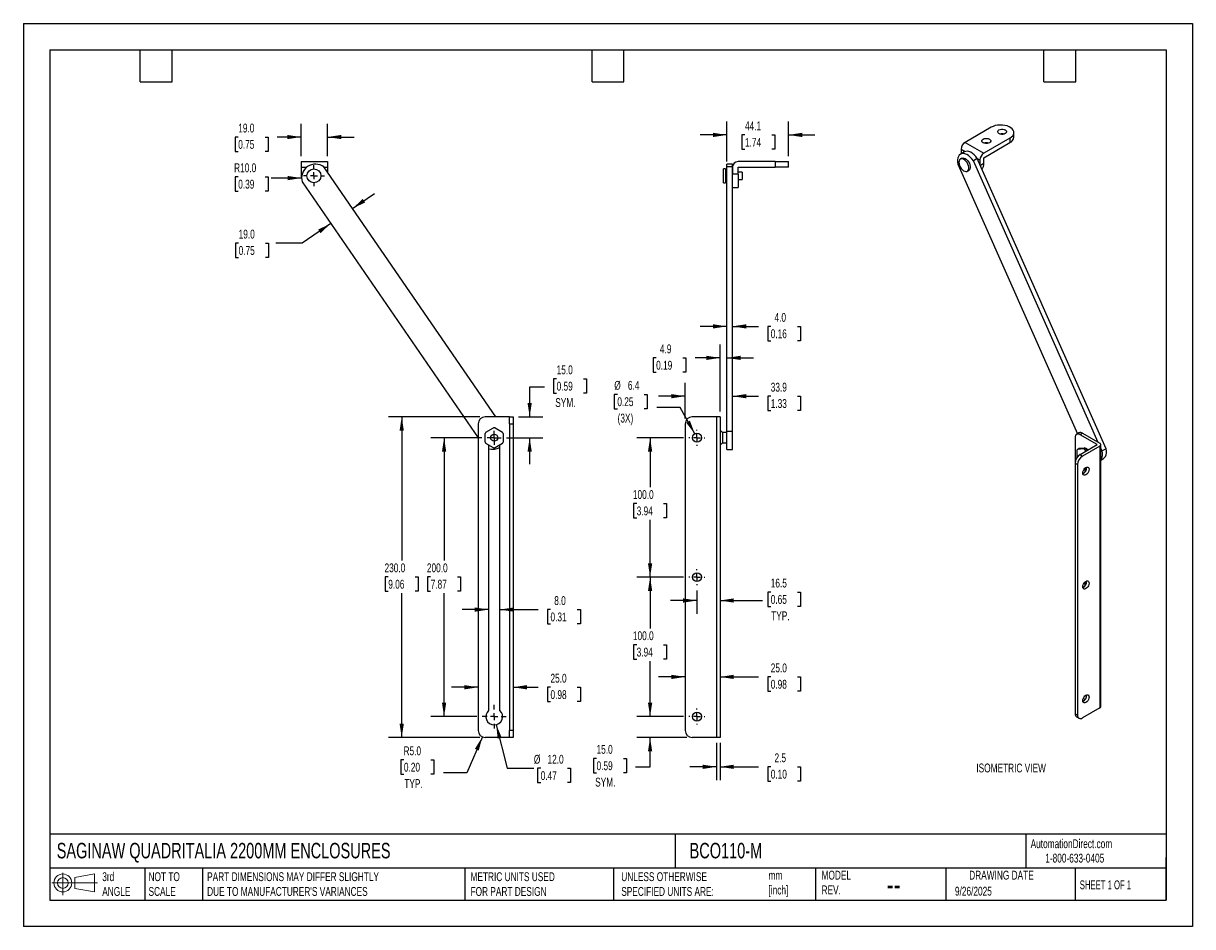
# Model space of a CAD drawing. Header units: millimetres. Extents: x 0 to 838, y 0 to 648.
import ezdxf

# ---------------------------------------------------------------- set-up
doc = ezdxf.new("R2010")
doc.units = ezdxf.units.MM
doc.header["$LTSCALE"] = 3
doc.linetypes.add('CENTERX2', pattern=[20.32, 12.7, -2.54, 2.54, -2.54])
doc.layers.add('CENTER', color=40, linetype='CENTERX2')
doc.layers.add('DIMENSIONS', color=140, linetype='Continuous', lineweight=25)
doc.layers.add('TEXT', color=140, linetype='Continuous', lineweight=25)
doc.styles.add('SLDTEXTSTYLE0', font='TXT', dxfattribs={"width": 0.7})
doc.styles.add('SLDTEXTSTYLE1', font='TXT', dxfattribs={"width": 0.65})
doc.dimstyles.new('SLDDIMSTYLE0', dxfattribs={"dimtxt": 6.474023, "dimasz": 9.906, "dimexe": 0, "dimexo": 0.0625, "dimgap": 1.618506, "dimtad": 0, "dimtih": 1, "dimtoh": 1, "dimdec": 1, "dimrnd": 1e-09, "dimzin": 4, "dimdsep": 46, "dimtxsty": 'SLDTEXTSTYLE0', "dimsah": 1, "dimcen": 0.09, "dimadec": 0, "dimazin": 1, "dimtfac": 1, "dimtdec": 1, "dimtmove": 0, "dimatfit": 0, "dimfxl": 0, "dimfrac": 2, "dimtolj": 1, "dimtzin": 12, "dimarcsym": 0})
doc.dimstyles.new('SLDDIMSTYLE1', dxfattribs={"dimtxt": 6.474023, "dimasz": 9.906, "dimexe": 0, "dimexo": 0.0625, "dimgap": 1.618506, "dimtad": 0, "dimtih": 1, "dimtoh": 1, "dimdec": 1, "dimrnd": 1e-09, "dimzin": 4, "dimdsep": 46, "dimtxsty": 'SLDTEXTSTYLE0', "dimsah": 1, "dimcen": 0, "dimadec": 0, "dimazin": 1, "dimtfac": 1, "dimtdec": 1, "dimtofl": 0, "dimtmove": 0, "dimatfit": 3, "dimfxl": 0, "dimfrac": 2, "dimtolj": 1, "dimtzin": 12, "dimarcsym": 0})
doc.dimstyles.new('SLDDIMSTYLE2', dxfattribs={"dimtxt": 6.474023, "dimasz": 9.906, "dimexe": 0, "dimexo": 0.0625, "dimgap": 1.618506, "dimtad": 0, "dimtih": 1, "dimtoh": 1, "dimdec": 1, "dimrnd": 1e-09, "dimzin": 4, "dimdsep": 46, "dimtxsty": 'SLDTEXTSTYLE0', "dimsah": 1, "dimcen": 0.09, "dimadec": 0, "dimazin": 1, "dimtfac": 1, "dimtdec": 1, "dimtofl": 0, "dimtmove": 0, "dimatfit": 3, "dimfxl": 0, "dimfrac": 2, "dimtolj": 1, "dimtzin": 12, "dimarcsym": 0})
doc.dimstyles.new('SLDDIMSTYLE3', dxfattribs={"dimtxt": 6.474023, "dimasz": 9.906, "dimexe": 0, "dimexo": 0.0625, "dimgap": 1.618506, "dimtad": 0, "dimtih": 1, "dimtoh": 1, "dimdec": 1, "dimrnd": 1e-09, "dimzin": 4, "dimdsep": 46, "dimtxsty": 'SLDTEXTSTYLE0', "dimsah": 1, "dimcen": 0, "dimadec": 0, "dimazin": 1, "dimtfac": 1, "dimtdec": 1, "dimtofl": 0, "dimtmove": 0, "dimatfit": 3, "dimfxl": 0, "dimfrac": 2, "dimtolj": 1, "dimtzin": 12, "dimarcsym": 0})
doc.dimstyles.new('SLDDIMSTYLE4', dxfattribs={"dimtxt": 6.474023, "dimasz": 9.906, "dimexe": 0, "dimexo": 0.0625, "dimgap": 1.618506, "dimtad": 0, "dimtih": 1, "dimtoh": 1, "dimdec": 1, "dimrnd": 1e-09, "dimzin": 4, "dimdsep": 46, "dimtxsty": 'SLDTEXTSTYLE0', "dimsah": 1, "dimcen": 0, "dimadec": 0, "dimazin": 1, "dimtfac": 1, "dimtdec": 1, "dimtofl": 0, "dimtmove": 0, "dimatfit": 3, "dimfxl": 0, "dimfrac": 2, "dimtolj": 1, "dimtzin": 12, "dimarcsym": 0})
doc.dimstyles.new('SLDDIMSTYLE5', dxfattribs={"dimtxt": 6.474023, "dimasz": 9.906, "dimexe": 0, "dimexo": 0.0625, "dimgap": 1.618506, "dimtad": 0, "dimtih": 1, "dimtoh": 1, "dimdec": 1, "dimrnd": 1e-09, "dimzin": 12, "dimdsep": 46, "dimtxsty": 'SLDTEXTSTYLE0', "dimsah": 1, "dimcen": 0, "dimadec": 0, "dimazin": 3, "dimtfac": 1, "dimtdec": 1, "dimtofl": 0, "dimtmove": 0, "dimatfit": 3, "dimfxl": 0, "dimfrac": 2, "dimtolj": 1, "dimtzin": 12, "dimarcsym": 0})
doc.dimstyles.new('SLDDIMSTYLE6', dxfattribs={"dimtxt": 6.474023, "dimasz": 9.906, "dimexe": 0, "dimexo": 0.0625, "dimgap": 1.618506, "dimtad": 0, "dimtih": 1, "dimtoh": 1, "dimdec": 1, "dimrnd": 1e-09, "dimzin": 12, "dimdsep": 46, "dimtxsty": 'SLDTEXTSTYLE0', "dimsah": 1, "dimcen": 0.09, "dimadec": 0, "dimazin": 3, "dimtfac": 1, "dimtdec": 1, "dimtmove": 0, "dimatfit": 0, "dimfxl": 0, "dimfrac": 2, "dimtolj": 1, "dimtzin": 12, "dimarcsym": 0})

# ---------------------------------------------------------------- blocks, each defined once
blk = doc.blocks.new('Block11')
at = {"color": 7, "linetype": 'Continuous', "lineweight": 18}
for p, q in [((0, 8.65), (32.62, 8.65)), ((7.77, 15.93), (7.77, 0)), ((16.44, 12.5), (30.53, 15.1)), ((16.44, 4.79), (16.44, 12.5)), ((30.53, 15.1), (30.53, 2.19)), ((16.44, 4.79), (30.53, 2.19))]:
    blk.add_line(p, q, dxfattribs=at)
for radius in [6.45, 3.86]:
    blk.add_circle((7.77, 8.65), radius, dxfattribs=at)
blk = doc.blocks.new('Block12')
at = {"color": 7, "linetype": 'Continuous'}
blk.add_blockref('Block11', (0, 0), dxfattribs=at)
blk = doc.blocks.new('_D')
at = {"layer": 'DIMENSIONS'}
for p, q in [((199.03, 552.4), (199.03, 575.72)), ((218.03, 552.4), (218.03, 575.72)), ((154.02, 566.2), (151.84, 566.2)), ((151.84, 566.2), (151.84, 555.91)), ((173.26, 566.2), (175.43, 566.2)), ((175.43, 566.2), (175.43, 555.91)), ((199.03, 566.2), (182.03, 566.2)), ((218.03, 566.2), (237.08, 566.2)), ((151.84, 555.91), (154.02, 555.91)), ((175.43, 555.91), (173.26, 555.91))]:
    blk.add_line(p, q, dxfattribs=at)
for points in [[(199.03, 566.2), (189.13, 567.72), (189.13, 564.68)], [(218.03, 566.2), (227.94, 564.68), (227.94, 567.72)]]:
    blk.add_solid(points, dxfattribs=at)
at = {"layer": 'DIMENSIONS', "char_height": 6.35, "attachment_point": 1, "style": 'SLDTEXTSTYLE0'}
for s, insert in [('19.0', (154.02, 575.83)), ('0.75', (154.02, 564.1))]:
    blk.add_mtext(s, dxfattribs=dict(at, insert=insert))
blk = doc.blocks.new('_D_1')
at = {"layer": 'DIMENSIONS'}
for p, q in [((154.02, 537.69), (151.84, 537.69)), ((151.84, 537.69), (151.84, 527.4)), ((173.26, 537.69), (175.43, 537.69)), ((175.43, 537.69), (175.43, 527.4)), ((196.65, 536.78), (177.6, 536.78)), ((199.43, 536.78), (196.65, 536.78)), ((151.84, 527.4), (154.02, 527.4)), ((175.43, 527.4), (173.26, 527.4))]:
    blk.add_line(p, q, dxfattribs=at)
blk.add_solid([(199.43, 536.78), (189.53, 538.3), (189.53, 535.26)], dxfattribs=at)
at = {"layer": 'DIMENSIONS', "char_height": 6.35, "attachment_point": 1, "style": 'SLDTEXTSTYLE0'}
for s, insert in [('R10.0', (151.07, 547.33)), ('0.39', (154.02, 535.59))]:
    blk.add_mtext(s, dxfattribs=dict(at, insert=insert))
blk = doc.blocks.new('_D_2')
at = {"layer": 'DIMENSIONS'}
for p, q in [((235.98, 514.95), (251.68, 525.75)), ((220.33, 504.18), (199.94, 490.15)), ((154.32, 490.15), (152.15, 490.15)), ((152.15, 490.15), (152.15, 479.87)), ((173.56, 490.15), (175.74, 490.15)), ((175.74, 490.15), (175.74, 479.87)), ((199.94, 490.15), (180.89, 490.15)), ((152.15, 479.87), (154.32, 479.87)), ((175.74, 479.87), (173.56, 479.87))]:
    blk.add_line(p, q, dxfattribs=at)
for points in [[(235.98, 514.95), (245.01, 519.31), (243.28, 521.82)], [(220.33, 504.18), (211.3, 499.83), (213.03, 497.31)]]:
    blk.add_solid(points, dxfattribs=at)
at = {"layer": 'DIMENSIONS', "char_height": 6.35, "attachment_point": 1, "style": 'SLDTEXTSTYLE0'}
for s, insert in [('19.0', (154.32, 499.79)), ('0.75', (154.32, 488.05))]:
    blk.add_mtext(s, dxfattribs=dict(at, insert=insert))
blk = doc.blocks.new('_D_3')
at = {"layer": 'DIMENSIONS'}
for p, q in [((328.68, 350.59), (292.08, 350.59)), ((301.6, 350.59), (301.6, 262.56)), ((291.98, 250.83), (289.81, 250.83)), ((289.81, 250.83), (289.81, 240.54)), ((311.22, 250.83), (313.4, 250.83)), ((313.4, 250.83), (313.4, 240.54)), ((289.81, 240.54), (291.98, 240.54)), ((301.6, 150.59), (301.6, 239.09)), ((313.4, 240.54), (311.22, 240.54)), ((325.18, 150.59), (292.08, 150.59))]:
    blk.add_line(p, q, dxfattribs=at)
for points in [[(301.6, 350.59), (300.08, 340.68), (303.13, 340.68)], [(301.6, 150.59), (303.13, 160.5), (300.08, 160.5)]]:
    blk.add_solid(points, dxfattribs=at)
at = {"layer": 'DIMENSIONS', "char_height": 6.35, "attachment_point": 1, "style": 'SLDTEXTSTYLE0'}
for s, insert in [('200.0', (289.29, 260.46)), ('7.87', (291.98, 248.72))]:
    blk.add_mtext(s, dxfattribs=dict(at, insert=insert))
blk = doc.blocks.new('_D_4')
at = {"layer": 'DIMENSIONS'}
for p, q in [((327.22, 365.59), (261.7, 365.59)), ((271.22, 365.59), (271.22, 262.56)), ((261.6, 250.83), (259.43, 250.83)), ((259.43, 250.83), (259.43, 240.54)), ((280.84, 250.83), (283.01, 250.83)), ((283.01, 250.83), (283.01, 240.54)), ((259.43, 240.54), (261.6, 240.54)), ((271.22, 135.59), (271.22, 239.09)), ((283.01, 240.54), (280.84, 240.54)), ((327.22, 135.59), (261.7, 135.59))]:
    blk.add_line(p, q, dxfattribs=at)
for points in [[(271.22, 365.59), (269.7, 355.68), (272.74, 355.68)], [(271.22, 135.59), (272.74, 145.5), (269.7, 145.5)]]:
    blk.add_solid(points, dxfattribs=at)
at = {"layer": 'DIMENSIONS', "char_height": 6.35, "attachment_point": 1, "style": 'SLDTEXTSTYLE0'}
for s, insert in [('230.0', (258.91, 260.46)), ('9.06', (261.6, 248.72))]:
    blk.add_mtext(s, dxfattribs=dict(at, insert=insert))
blk = doc.blocks.new('_D_5')
at = {"layer": 'DIMENSIONS'}
for p, q in [((329.04, 136.01), (317.81, 110.21)), ((272.79, 119.61), (270.62, 119.61)), ((270.62, 119.61), (270.62, 109.32)), ((292.03, 119.61), (294.2, 119.61)), ((294.2, 119.61), (294.2, 109.32)), ((270.62, 109.32), (272.79, 109.32)), ((294.2, 109.32), (292.03, 109.32)), ((317.81, 110.21), (301.14, 110.21))]:
    blk.add_line(p, q, dxfattribs=at)
blk.add_solid([(329.04, 136.01), (323.69, 127.53), (326.48, 126.31)], dxfattribs=at)
at = {"layer": 'DIMENSIONS', "char_height": 6.35, "attachment_point": 1, "style": 'SLDTEXTSTYLE0'}
for s, insert in [('R5.0', (272.54, 129.25)), ('0.20', (272.79, 117.51)), ('TYP.', (273.1, 105.77))]:
    blk.add_mtext(s, dxfattribs=dict(at, insert=insert))
blk = doc.blocks.new('_D_6')
at = {"layer": 'DIMENSIONS'}
for p, q in [((339.01, 144.77), (346.92, 113.56)), ((346.92, 113.56), (365.97, 113.56)), ((370.85, 113.56), (368.68, 113.56)), ((368.68, 113.56), (368.68, 103.27)), ((390.09, 113.56), (392.27, 113.56)), ((392.27, 113.56), (392.27, 103.27)), ((368.68, 103.27), (370.85, 103.27)), ((392.27, 103.27), (390.09, 103.27))]:
    blk.add_line(p, q, dxfattribs=at)
blk.add_solid([(339.01, 144.77), (339.96, 134.8), (342.92, 135.55)], dxfattribs=at)
at = {"layer": 'DIMENSIONS', "char_height": 6.35, "attachment_point": 1, "style": 'SLDTEXTSTYLE0'}
for s, insert in [('%%c', (365.97, 123.19)), ('12.0', (375.74, 123.19)), ('0.47', (370.85, 111.45))]:
    blk.add_mtext(s, dxfattribs=dict(at, insert=insert))
blk = doc.blocks.new('_D_7')
at = {"layer": 'DIMENSIONS'}
for p, q in [((326.03, 171.65), (306.98, 171.65)), ((351.03, 171.65), (369.1, 171.65)), ((377.87, 171.65), (375.7, 171.65)), ((375.7, 171.65), (375.7, 161.36)), ((397.11, 171.65), (399.29, 171.65)), ((399.29, 171.65), (399.29, 161.36)), ((375.7, 161.36), (377.87, 161.36)), ((399.29, 161.36), (397.11, 161.36))]:
    blk.add_line(p, q, dxfattribs=at)
for points in [[(326.03, 171.65), (316.13, 173.18), (316.13, 170.13)], [(351.03, 171.65), (360.94, 170.13), (360.94, 173.18)]]:
    blk.add_solid(points, dxfattribs=at)
at = {"layer": 'DIMENSIONS', "char_height": 6.35, "attachment_point": 1, "style": 'SLDTEXTSTYLE0'}
for s, insert in [('25.0', (377.87, 181.29)), ('0.98', (377.87, 169.55))]:
    blk.add_mtext(s, dxfattribs=dict(at, insert=insert))
blk = doc.blocks.new('_D_8')
at = {"layer": 'DIMENSIONS'}
for p, q in [((333.53, 227.35), (314.48, 227.35)), ((341.53, 227.35), (369.1, 227.35)), ((377.87, 227.35), (375.7, 227.35)), ((375.7, 227.35), (375.7, 217.06)), ((397.11, 227.35), (399.29, 227.35)), ((399.29, 227.35), (399.29, 217.06)), ((375.7, 217.06), (377.87, 217.06)), ((399.29, 217.06), (397.11, 217.06))]:
    blk.add_line(p, q, dxfattribs=at)
for points in [[(333.53, 227.35), (323.63, 228.87), (323.63, 225.82)], [(341.53, 227.35), (351.44, 225.82), (351.44, 228.87)]]:
    blk.add_solid(points, dxfattribs=at)
at = {"layer": 'DIMENSIONS', "char_height": 6.35, "attachment_point": 1, "style": 'SLDTEXTSTYLE0'}
for s, insert in [('8.0', (380.57, 236.98)), ('0.31', (377.87, 225.24))]:
    blk.add_mtext(s, dxfattribs=dict(at, insert=insert))
blk = doc.blocks.new('_D_9')
at = {"layer": 'DIMENSIONS'}
for p, q in [((373.59, 386.75), (362.95, 386.75)), ((362.95, 386.75), (362.95, 365.59)), ((382.29, 392.81), (380.12, 392.81)), ((380.12, 392.81), (380.12, 382.52)), ((401.53, 392.81), (403.7, 392.81)), ((403.7, 392.81), (403.7, 382.52)), ((380.12, 382.52), (382.29, 382.52)), ((403.7, 382.52), (401.53, 382.52)), ((354.84, 365.59), (372.47, 365.59)), ((346.38, 350.59), (372.47, 350.59)), ((362.95, 350.59), (362.95, 331.54))]:
    blk.add_line(p, q, dxfattribs=at)
for points in [[(362.95, 365.59), (364.47, 375.5), (361.42, 375.5)], [(362.95, 350.59), (361.42, 340.68), (364.47, 340.68)]]:
    blk.add_solid(points, dxfattribs=at)
at = {"layer": 'DIMENSIONS', "char_height": 6.35, "attachment_point": 1, "style": 'SLDTEXTSTYLE0'}
for s, insert in [('15.0', (382.29, 402.45)), ('0.59', (382.29, 390.71)), ('SYM.', (381.3, 378.97))]:
    blk.add_mtext(s, dxfattribs=dict(at, insert=insert))
blk = doc.blocks.new('SW_CENTERMARKSYMBOL_0')
at = {"layer": 'CENTER', "color": 0}
for p, q in [((-2.54, 0), (-5.04, 0)), ((0, 0), (-2.54, 0)), ((0, 2.54), (0, 5.04)), ((0, 0), (0, 2.54)), ((0, 0), (0, -2.54)), ((0, 0), (2.54, 0)), ((2.54, 0), (5.04, 0)), ((0, -2.54), (0, -5.04))]:
    blk.add_line(p, q, dxfattribs=at)
blk = doc.blocks.new('SW_CENTERMARKSYMBOL_1')
at = {"layer": 'CENTER', "color": 0}
for p, q in [((-5.08, 0), (-7.54, 0)), ((0, 0), (-2.54, 0)), ((0, 5.08), (0, 7.54)), ((0, 0), (0, 2.54)), ((0, 0), (0, -2.54)), ((0, 0), (2.54, 0)), ((5.08, 0), (7.54, 0)), ((0, -5.08), (0, -7.54))]:
    blk.add_line(p, q, dxfattribs=at)
blk = doc.blocks.new('SW_CENTERMARKSYMBOL_2')
at = {"layer": 'CENTER', "color": 0}
for p, q in [((0, 5.08), (0, 8.54)), ((-5.08, 0), (-8.54, 0)), ((0, 0), (-2.54, 0)), ((0, 0), (0, 2.54)), ((0, 0), (0, -2.54)), ((0, 0), (2.54, 0)), ((5.08, 0), (8.54, 0)), ((0, -5.08), (0, -8.54))]:
    blk.add_line(p, q, dxfattribs=at)
blk = doc.blocks.new('_D_10')
at = {"layer": 'DIMENSIONS'}
for p, q in [((449.28, 150.59), (449.28, 169.64)), ((473.35, 150.59), (439.76, 150.59)), ((475.59, 135.59), (439.76, 135.59)), ((449.28, 114.61), (449.28, 135.59)), ((410.9, 120.66), (408.73, 120.66)), ((408.73, 120.66), (408.73, 110.37)), ((430.14, 120.66), (432.31, 120.66)), ((432.31, 120.66), (432.31, 110.37)), ((408.73, 110.37), (410.9, 110.37)), ((432.31, 110.37), (430.14, 110.37)), ((438.84, 114.61), (449.28, 114.61))]:
    blk.add_line(p, q, dxfattribs=at)
for points in [[(449.28, 150.59), (450.81, 160.5), (447.76, 160.5)], [(449.28, 135.59), (447.76, 125.68), (450.81, 125.68)]]:
    blk.add_solid(points, dxfattribs=at)
at = {"layer": 'DIMENSIONS', "char_height": 6.35, "attachment_point": 1, "style": 'SLDTEXTSTYLE0'}
for s, insert in [('15.0', (410.9, 130.3)), ('0.59', (410.9, 118.56)), ('SYM.', (409.91, 106.82))]:
    blk.add_mtext(s, dxfattribs=dict(at, insert=insert))
blk = doc.blocks.new('_D_11')
at = {"layer": 'DIMENSIONS'}
for p, q in [((473.35, 250.59), (439.76, 250.59)), ((449.28, 250.59), (449.28, 213.9)), ((439.66, 202.16), (437.49, 202.16)), ((437.49, 202.16), (437.49, 191.87)), ((458.9, 202.16), (461.08, 202.16)), ((461.08, 202.16), (461.08, 191.87)), ((437.49, 191.87), (439.66, 191.87)), ((449.28, 150.59), (449.28, 190.42)), ((461.08, 191.87), (458.9, 191.87)), ((473.35, 150.59), (439.76, 150.59))]:
    blk.add_line(p, q, dxfattribs=at)
for points in [[(449.28, 250.59), (447.76, 240.68), (450.81, 240.68)], [(449.28, 150.59), (450.81, 160.5), (447.76, 160.5)]]:
    blk.add_solid(points, dxfattribs=at)
at = {"layer": 'DIMENSIONS', "char_height": 6.35, "attachment_point": 1, "style": 'SLDTEXTSTYLE0'}
for s, insert in [('100.0', (436.97, 211.79)), ('3.94', (439.66, 200.05))]:
    blk.add_mtext(s, dxfattribs=dict(at, insert=insert))
blk = doc.blocks.new('_D_12')
at = {"layer": 'DIMENSIONS'}
for p, q in [((473.35, 350.59), (439.76, 350.59)), ((449.28, 350.59), (449.28, 315.11)), ((439.66, 303.38), (437.49, 303.38)), ((437.49, 303.38), (437.49, 293.09)), ((458.9, 303.38), (461.08, 303.38)), ((461.08, 303.38), (461.08, 293.09)), ((437.49, 293.09), (439.66, 293.09)), ((449.28, 250.59), (449.28, 291.64)), ((461.08, 293.09), (458.9, 293.09)), ((473.35, 250.59), (439.76, 250.59))]:
    blk.add_line(p, q, dxfattribs=at)
for points in [[(449.28, 350.59), (447.76, 340.68), (450.81, 340.68)], [(449.28, 250.59), (450.81, 260.5), (447.76, 260.5)]]:
    blk.add_solid(points, dxfattribs=at)
at = {"layer": 'DIMENSIONS', "char_height": 6.35, "attachment_point": 1, "style": 'SLDTEXTSTYLE0'}
for s, insert in [('100.0', (436.97, 313.01)), ('3.94', (439.66, 301.27))]:
    blk.add_mtext(s, dxfattribs=dict(at, insert=insert))
blk = doc.blocks.new('_D_13')
at = {"layer": 'DIMENSIONS'}
for p, q in [((425.8, 381.69), (423.63, 381.69)), ((423.63, 381.69), (423.63, 371.4)), ((445.04, 381.69), (447.22, 381.69)), ((447.22, 381.69), (447.22, 371.4)), ((423.63, 371.4), (425.8, 371.4)), ((447.22, 371.4), (445.04, 371.4)), ((470.82, 372.29), (454.15, 372.29)), ((481.34, 353.39), (470.82, 372.29))]:
    blk.add_line(p, q, dxfattribs=at)
blk.add_solid([(481.34, 353.39), (477.86, 362.78), (475.19, 361.3)], dxfattribs=at)
at = {"layer": 'DIMENSIONS', "char_height": 6.35, "attachment_point": 1, "style": 'SLDTEXTSTYLE0'}
for s, insert in [('%%c', (423.61, 391.33)), ('6.4', (433.38, 391.33)), ('0.25', (425.8, 379.59)), ('(3X)', (425.99, 367.85))]:
    blk.add_mtext(s, dxfattribs=dict(at, insert=insert))
blk = doc.blocks.new('_D_14')
at = {"layer": 'DIMENSIONS'}
for p, q in [((474.4, 364.4), (474.4, 389.89)), ((474.4, 380.37), (455.35, 380.37)), ((508.3, 380.37), (527, 380.37)), ((535.77, 380.37), (533.6, 380.37)), ((533.6, 380.37), (533.6, 370.08)), ((555.01, 380.37), (557.19, 380.37)), ((557.19, 380.37), (557.19, 370.08)), ((533.6, 370.08), (535.77, 370.08)), ((557.19, 370.08), (555.01, 370.08))]:
    blk.add_line(p, q, dxfattribs=at)
for points in [[(474.4, 380.37), (464.49, 381.89), (464.49, 378.84)], [(508.3, 380.37), (518.21, 378.84), (518.21, 381.89)]]:
    blk.add_solid(points, dxfattribs=at)
at = {"layer": 'DIMENSIONS', "char_height": 6.35, "attachment_point": 1, "style": 'SLDTEXTSTYLE0'}
for s, insert in [('33.9', (535.77, 390)), ('1.33', (535.77, 378.26))]:
    blk.add_mtext(s, dxfattribs=dict(at, insert=insert))
blk = doc.blocks.new('_D_15')
at = {"layer": 'DIMENSIONS'}
for p, q in [((499.4, 369.4), (499.4, 417.37)), ((453.61, 407.85), (451.44, 407.85)), ((451.44, 407.85), (451.44, 397.56)), ((472.85, 407.85), (475.02, 407.85)), ((475.02, 407.85), (475.02, 397.56)), ((499.4, 407.85), (481.62, 407.85)), ((504.3, 407.85), (523.35, 407.85)), ((451.44, 397.56), (453.61, 397.56)), ((475.02, 397.56), (472.85, 397.56))]:
    blk.add_line(p, q, dxfattribs=at)
for points in [[(499.4, 407.85), (489.49, 409.37), (489.49, 406.32)], [(504.3, 407.85), (514.21, 406.32), (514.21, 409.37)]]:
    blk.add_solid(points, dxfattribs=at)
at = {"layer": 'DIMENSIONS', "char_height": 6.35, "attachment_point": 1, "style": 'SLDTEXTSTYLE0'}
for s, insert in [('4.9', (456.31, 417.48)), ('0.19', (453.61, 405.74))]:
    blk.add_mtext(s, dxfattribs=dict(at, insert=insert))
blk = doc.blocks.new('_D_16')
at = {"layer": 'DIMENSIONS'}
for p, q in [((504.3, 430.43), (485.25, 430.43)), ((508.3, 430.43), (527, 430.43)), ((535.77, 430.43), (533.6, 430.43)), ((533.6, 430.43), (533.6, 420.14)), ((555.01, 430.43), (557.19, 430.43)), ((557.19, 430.43), (557.19, 420.14)), ((533.6, 420.14), (535.77, 420.14)), ((557.19, 420.14), (555.01, 420.14))]:
    blk.add_line(p, q, dxfattribs=at)
for points in [[(504.3, 430.43), (494.39, 431.95), (494.39, 428.9)], [(508.3, 430.43), (518.21, 428.9), (518.21, 431.95)]]:
    blk.add_solid(points, dxfattribs=at)
at = {"layer": 'DIMENSIONS', "char_height": 6.35, "attachment_point": 1, "style": 'SLDTEXTSTYLE0'}
for s, insert in [('4.0', (538.47, 440.06)), ('0.16', (535.77, 428.32))]:
    blk.add_mtext(s, dxfattribs=dict(at, insert=insert))
blk = doc.blocks.new('_D_17')
at = {"layer": 'DIMENSIONS'}
for p, q in [((504.3, 548.55), (504.3, 577.25)), ((548.4, 552.4), (548.4, 577.25)), ((504.3, 567.72), (485.25, 567.72)), ((517.31, 567.72), (515.13, 567.72)), ((515.13, 567.72), (515.13, 557.44)), ((536.54, 567.72), (538.72, 567.72)), ((538.72, 567.72), (538.72, 557.44)), ((548.4, 567.72), (567.45, 567.72)), ((515.13, 557.44), (517.31, 557.44)), ((538.72, 557.44), (536.54, 557.44))]:
    blk.add_line(p, q, dxfattribs=at)
for points in [[(504.3, 567.72), (494.39, 569.25), (494.39, 566.2)], [(548.4, 567.72), (558.31, 566.2), (558.31, 569.25)]]:
    blk.add_solid(points, dxfattribs=at)
at = {"layer": 'DIMENSIONS', "char_height": 6.35, "attachment_point": 1, "style": 'SLDTEXTSTYLE0'}
for s, insert in [('44.1', (517.31, 577.36)), ('1.74', (517.31, 565.62))]:
    blk.add_mtext(s, dxfattribs=dict(at, insert=insert))
blk = doc.blocks.new('_D_18')
at = {"layer": 'DIMENSIONS'}
for p, q in [((482.9, 241.04), (482.9, 224.33)), ((535.77, 239.91), (533.6, 239.91)), ((533.6, 239.91), (533.6, 229.62)), ((555.01, 239.91), (557.19, 239.91)), ((557.19, 239.91), (557.19, 229.62)), ((482.9, 233.86), (463.85, 233.86)), ((499.4, 233.86), (529.98, 233.86)), ((533.6, 229.62), (535.77, 229.62)), ((557.19, 229.62), (555.01, 229.62))]:
    blk.add_line(p, q, dxfattribs=at)
for points in [[(482.9, 233.86), (472.99, 235.38), (472.99, 232.33)], [(499.4, 233.86), (509.31, 232.33), (509.31, 235.38)]]:
    blk.add_solid(points, dxfattribs=at)
at = {"layer": 'DIMENSIONS', "char_height": 6.35, "attachment_point": 1, "style": 'SLDTEXTSTYLE0'}
for s, insert in [('16.5', (535.77, 249.55)), ('0.65', (535.77, 237.81)), ('TYP.', (536.08, 226.07))]:
    blk.add_mtext(s, dxfattribs=dict(at, insert=insert))
blk = doc.blocks.new('_D_19')
at = {"layer": 'DIMENSIONS'}
for p, q in [((474.4, 179.08), (455.35, 179.08)), ((499.4, 179.08), (527, 179.08)), ((535.77, 179.08), (533.6, 179.08)), ((533.6, 179.08), (533.6, 168.79)), ((555.01, 179.08), (557.19, 179.08)), ((557.19, 179.08), (557.19, 168.79)), ((533.6, 168.79), (535.77, 168.79)), ((557.19, 168.79), (555.01, 168.79))]:
    blk.add_line(p, q, dxfattribs=at)
for points in [[(474.4, 179.08), (464.49, 180.6), (464.49, 177.55)], [(499.4, 179.08), (509.31, 177.55), (509.31, 180.6)]]:
    blk.add_solid(points, dxfattribs=at)
at = {"layer": 'DIMENSIONS', "char_height": 6.35, "attachment_point": 1, "style": 'SLDTEXTSTYLE0'}
for s, insert in [('25.0', (535.77, 188.71)), ('0.98', (535.77, 176.97))]:
    blk.add_mtext(s, dxfattribs=dict(at, insert=insert))
blk = doc.blocks.new('_D_20')
at = {"layer": 'DIMENSIONS'}
for p, q in [((496.9, 131.78), (496.9, 105.08)), ((499.4, 131.78), (499.4, 105.08)), ((496.9, 114.61), (477.85, 114.61)), ((499.4, 114.61), (527, 114.61)), ((535.77, 114.61), (533.6, 114.61)), ((533.6, 114.61), (533.6, 104.32)), ((555.01, 114.61), (557.19, 114.61)), ((557.19, 114.61), (557.19, 104.32)), ((533.6, 104.32), (535.77, 104.32)), ((557.19, 104.32), (555.01, 104.32))]:
    blk.add_line(p, q, dxfattribs=at)
for points in [[(496.9, 114.61), (486.99, 116.13), (486.99, 113.08)], [(499.4, 114.61), (509.31, 113.08), (509.31, 116.13)]]:
    blk.add_solid(points, dxfattribs=at)
at = {"layer": 'DIMENSIONS', "char_height": 6.35, "attachment_point": 1, "style": 'SLDTEXTSTYLE0'}
for s, insert in [('2.5', (538.47, 124.24)), ('0.10', (535.77, 112.5))]:
    blk.add_mtext(s, dxfattribs=dict(at, insert=insert))
blk = doc.blocks.new('SW_CENTERMARKSYMBOL_3')
at = {"layer": 'CENTER', "color": 0}
for p, q in [((-5.08, 0), (-5.74, 0)), ((0, 0), (-2.54, 0)), ((0, 5.08), (0, 5.74)), ((0, 0), (0, 2.54)), ((0, 0), (0, -2.54)), ((0, 0), (2.54, 0)), ((5.08, 0), (5.74, 0)), ((0, -5.08), (0, -5.74))]:
    blk.add_line(p, q, dxfattribs=at)
blk = doc.blocks.new('SW_CENTERMARKSYMBOL_4')
at = {"layer": 'CENTER', "color": 0}
for p, q in [((-5.08, 0), (-5.74, 0)), ((0, 0), (-2.54, 0)), ((0, 5.08), (0, 5.74)), ((0, 0), (0, 2.54)), ((0, 0), (0, -2.54)), ((0, 0), (2.54, 0)), ((5.08, 0), (5.74, 0)), ((0, -5.08), (0, -5.74))]:
    blk.add_line(p, q, dxfattribs=at)
blk = doc.blocks.new('SW_CENTERMARKSYMBOL_5')
at = {"layer": 'CENTER', "color": 0}
for p, q in [((-5.08, 0), (-5.74, 0)), ((0, 0), (-2.54, 0)), ((0, 5.08), (0, 5.74)), ((0, 0), (0, 2.54)), ((0, 0), (0, -2.54)), ((0, 0), (2.54, 0)), ((5.08, 0), (5.74, 0)), ((0, -5.08), (0, -5.74))]:
    blk.add_line(p, q, dxfattribs=at)

msp = doc.modelspace()

# ---------------------------------------------------------------- linework, layer by layer
at = {"color": 7, "linetype": 'Continuous'}
for p, q in [((0.01, 647.71), (0.01, 0.01)), ((0.01, 647.71), (838.21, 647.71)), ((838.21, 647.71), (838.21, 0.01)), ((838.21, 0.01), (0.01, 0.01))]:
    msp.add_line(p, q, dxfattribs=at)
for p, q in [((693.84, 573.22), (675.11, 562.4)), ((675.11, 562.4), (688.54, 554.64)), ((707.28, 565.46), (688.54, 554.64)), ((688.54, 551.38), (707.28, 562.19)), ((707.28, 565.46), (707.28, 562.19)), ((710.06, 566.07), (710.06, 569.34)), ((674.56, 555.5), (671.73, 553.86)), ((672.28, 557.5), (672.28, 554.18)), ((672.28, 557.5), (675.24, 555.79)), ((199.03, 548.59), (218.03, 548.59)), ((199.03, 548.59), (199.03, 544.59)), ((218.03, 548.59), (218.03, 544.59)), ((508.3, 546.78), (504.3, 546.78)), ((504.3, 544.74), (504.3, 546.78)), ((508.3, 544.74), (508.3, 546.78)), ((538.9, 548.59), (512.4, 548.59)), ((538.9, 548.59), (538.9, 544.59)), ((538.9, 548.59), (548.4, 548.59)), ((548.4, 544.59), (548.4, 548.59)), ((669.95, 546.82), (755.69, 353.42)), ((672.8, 550.97), (671.73, 550.36)), ((683.84, 550.86), (681.02, 549.23)), ((770.55, 347.26), (681.02, 549.23)), ((776.12, 342.7), (683.84, 550.86)), ((683.87, 550.81), (685.71, 549.74)), ((685.71, 549.74), (685.71, 546.65)), ((688.54, 547.29), (686.06, 545.86)), ((688.54, 547.29), (688.54, 551.38)), ((199.03, 544.59), (199.03, 539.59)), ((199.03, 544.59), (203.19, 544.59)), ((338.74, 365.59), (215.49, 544.74)), ((215.59, 544.59), (218.03, 544.59)), ((218.03, 544.59), (218.03, 541.04)), ((503.4, 543.43), (501.9, 543.43)), ((501.9, 533.43), (501.9, 543.43)), ((503.4, 543.43), (503.4, 533.43)), ((504.3, 541.53), (503.4, 541.53)), ((508.3, 544.74), (504.3, 544.74)), ((504.3, 355.05), (504.3, 544.74)), ((508.3, 355.05), (508.3, 544.74)), ((508.4, 541.53), (508.3, 541.53)), ((508.4, 544.59), (508.4, 539.59)), ((512.4, 539.59), (508.4, 539.59)), ((508.4, 530.09), (508.4, 539.59)), ((512.4, 539.59), (512.4, 544.59)), ((512.4, 544.59), (538.9, 544.59)), ((515.3, 541.03), (512.4, 541.03)), ((512.4, 539.59), (512.4, 530.09)), ((515.3, 541.03), (515.3, 535.83)), ((548.4, 544.59), (538.9, 544.59)), ((676.73, 541.7), (677.79, 542.31)), ((199.84, 533.97), (326.03, 350.54)), ((501.9, 533.43), (503.4, 533.43)), ((503.4, 535.33), (504.3, 535.33)), ((508.3, 535.33), (508.4, 535.33)), ((508.4, 530.09), (512.4, 530.09)), ((512.4, 535.83), (515.3, 535.83)), ((326.03, 360.59), (326.03, 140.59)), ((348.53, 365.59), (331.03, 365.59)), ((348.53, 365.59), (351.03, 365.59)), ((348.53, 360.59), (348.53, 365.59)), ((348.53, 360.59), (351.03, 360.59)), ((348.53, 360.59), (348.53, 140.59)), ((351.03, 365.59), (351.03, 360.59)), ((351.03, 360.59), (351.03, 140.59)), ((474.4, 360.59), (474.4, 140.59)), ((496.9, 365.59), (479.4, 365.59)), ((499.4, 365.59), (496.9, 365.59)), ((496.9, 365.59), (496.9, 135.59)), ((499.4, 365.59), (499.4, 135.59)), ((331.03, 347.52), (331.03, 353.66)), ((331.62, 354.68), (336.94, 357.76)), ((338.12, 357.76), (343.44, 354.68)), ((344.03, 353.66), (344.03, 347.52)), ((501.1, 354.34), (499.4, 356.04)), ((504.3, 354.34), (501.1, 354.34)), ((501.1, 354.34), (501.1, 346.84)), ((504.3, 342.24), (504.3, 355.05)), ((508.3, 355.05), (504.3, 355.05)), ((508.3, 342.24), (508.3, 355.05)), ((756.75, 354.03), (754.98, 353.01)), ((759.25, 353.78), (757.48, 352.76)), ((769.86, 345.62), (757.48, 352.76)), ((759.25, 353.78), (771.63, 346.64)), ((336.94, 343.42), (331.62, 346.5)), ((333.53, 345.39), (333.53, 155.06)), ((343.44, 346.5), (338.12, 343.42)), ((341.53, 155.06), (341.53, 345.39)), ((499.4, 345.14), (501.1, 346.84)), ((501.1, 346.84), (504.3, 346.84)), ((753.95, 350.72), (753.95, 332.35)), ((757.48, 338.47), (769.86, 345.62)), ((771.63, 344.6), (759.25, 337.45)), ((771.63, 344.6), (771.63, 156.79)), ((772.36, 157.81), (772.36, 345.62)), ((504.3, 342.24), (508.3, 342.24)), ((755.5, 336.86), (755.5, 341.88)), ((755.92, 342.47), (756.98, 343.08)), ((755.92, 342.47), (759.68, 342.81)), ((756.98, 343.08), (760.74, 343.42)), ((757.48, 338.47), (759.25, 337.45)), ((759.68, 342.81), (760.74, 343.42)), ((760.52, 342.33), (761.58, 342.94)), ((760.52, 342.33), (761.67, 340.89)), ((761.58, 342.94), (762.73, 341.5)), ((773.3, 341.07), (772.36, 343.19)), ((772.36, 334.52), (774.34, 335.66)), ((776.12, 342.7), (773.3, 341.07)), ((753.95, 332.35), (755.72, 331.33)), ((753.95, 332.35), (753.95, 152.71)), ((755.72, 331.33), (755.72, 151.69)), ((761.02, 328.71), (761.02, 325.96)), ((761.02, 247.05), (761.02, 244.31)), ((761.16, 162.83), (759.81, 163.61)), ((755.72, 151.69), (753.95, 152.71)), ((771.63, 156.79), (759.25, 149.65)), ((754.98, 150.42), (756.75, 149.4)), ((348.53, 135.59), (331.03, 135.59)), ((351.03, 140.59), (348.53, 140.59)), ((348.53, 135.59), (348.53, 140.59)), ((351.03, 135.59), (348.53, 135.59)), ((351.03, 140.59), (351.03, 135.59)), ((496.9, 135.59), (479.4, 135.59)), ((499.4, 135.59), (496.9, 135.59))]:
    msp.add_line(p, q)
at = {"flags": 128}
for points in [[(707.28, 565.46), (708.4, 566.24), (709.25, 567.12), (709.81, 568.08), (710.05, 569.08), (709.97, 570.1), (709.57, 571.08), (708.86, 572.01), (707.87, 572.84), (706.63, 573.56), (705.18, 574.13), (703.58, 574.54), (701.87, 574.77), (700.12, 574.82), (698.39, 574.68), (696.72, 574.36), (695.19, 573.86), (693.84, 573.22)], [(699.36, 571.26), (700.17, 571.6), (701.12, 571.78), (702.12, 571.78), (703.07, 571.6), (703.88, 571.26), (704.47, 570.79), (704.78, 570.24), (704.78, 569.66), (704.47, 569.11), (703.88, 568.64), (703.07, 568.3), (702.12, 568.13), (701.12, 568.13), (700.17, 568.3), (699.36, 568.64), (698.77, 569.11), (698.46, 569.66), (698.46, 570.24), (698.77, 570.79), (699.36, 571.26)], [(688.05, 564.73), (688.86, 565.07), (689.81, 565.24), (690.81, 565.24), (691.76, 565.07), (692.57, 564.73), (693.16, 564.26), (693.47, 563.71), (693.47, 563.13), (693.16, 562.58), (692.57, 562.11), (691.76, 561.77), (690.81, 561.59), (689.81, 561.59), (688.86, 561.77), (688.05, 562.11), (687.46, 562.58), (687.15, 563.13), (687.15, 563.71), (687.46, 564.26), (688.05, 564.73)], [(681.02, 549.23), (679.95, 550.62), (678.77, 551.84), (677.53, 552.85), (676.27, 553.62), (675.02, 554.11), (673.83, 554.32), (672.72, 554.24), (671.75, 553.87), (670.94, 553.23), (670.31, 552.32), (669.89, 551.19), (669.68, 549.87), (669.7, 548.4), (669.95, 546.82)], [(683.84, 550.86), (682.77, 552.26), (681.6, 553.48), (680.36, 554.49), (679.1, 555.25), (677.85, 555.75), (676.65, 555.96), (675.55, 555.88), (674.58, 555.51), (674.56, 555.5)], [(670.7, 548.07), (670.81, 546.99), (671.14, 545.85), (671.66, 544.72), (672.34, 543.68), (673.14, 542.78), (674.01, 542.09), (674.9, 541.64), (675.74, 541.47), (676.49, 541.58), (677.09, 541.98), (677.52, 542.63), (677.74, 543.49), (677.74, 544.52), (677.52, 545.64), (677.09, 546.78), (676.49, 547.88), (675.74, 548.86), (674.9, 549.66), (674.01, 550.23), (673.14, 550.55), (672.34, 550.57), (671.66, 550.31), (671.14, 549.79), (670.81, 549.02), (670.7, 548.07)], [(672.8, 550.97), (673.4, 551.18), (674.2, 551.16), (675.07, 550.85), (675.96, 550.27), (676.8, 549.47), (677.55, 548.49), (678.16, 547.39), (678.58, 546.25), (678.8, 545.13), (678.8, 544.11), (678.58, 543.24), (678.16, 542.59), (677.79, 542.31)], [(199.03, 539.59), (199.19, 537.84), (199.43, 536.86)], [(755.56, 336.7), (755.55, 336.73), (755.5, 336.86)], [(774.34, 335.66), (775.13, 336.3), (775.76, 337.2), (776.19, 338.33), (776.39, 339.66), (776.37, 341.13), (776.12, 342.7)], [(761.73, 329.25), (762.43, 329.52), (763.06, 329.52), (763.56, 329.23), (763.88, 328.68), (763.99, 327.94), (763.88, 327.07), (763.56, 326.16), (763.06, 325.29), (762.43, 324.55), (761.73, 324.02), (761.03, 323.75), (760.4, 323.75), (759.9, 324.04), (759.57, 324.58), (759.46, 325.33), (759.57, 326.2), (759.9, 327.11), (760.4, 327.98), (761.03, 328.72), (761.73, 329.25)], [(761.73, 247.59), (762.43, 247.87), (763.06, 247.86), (763.56, 247.57), (763.88, 247.03), (763.99, 246.29), (763.88, 245.42), (763.56, 244.5), (763.06, 243.63), (762.43, 242.9), (761.73, 242.37), (761.03, 242.09), (760.4, 242.1), (759.9, 242.39), (759.57, 242.93), (759.46, 243.67), (759.57, 244.55), (759.9, 245.46), (760.4, 246.33), (761.03, 247.06), (761.73, 247.59)], [(761.73, 165.94), (762.43, 166.22), (763.06, 166.21), (763.56, 165.92), (763.88, 165.38), (763.99, 164.63), (763.88, 163.76), (763.56, 162.85), (763.06, 161.98), (762.43, 161.25), (761.73, 160.71), (761.03, 160.44), (760.4, 160.44), (759.9, 160.73), (759.57, 161.28), (759.46, 162.02), (759.57, 162.89), (759.9, 163.81), (760.4, 164.67), (761.03, 165.41), (761.73, 165.94)]]:
    msp.add_lwpolyline(points, dxfattribs=at)
for centre, radius in [((208.3, 538.43), 5), ((337.53, 350.59), 2.5), ((482.9, 350.59), 3.2), ((482.9, 250.59), 3.2), ((482.9, 150.59), 3.2)]:
    msp.add_circle(centre, radius)
for centre, radius, start, end in [((678.42, 557.22), 6.15, 122.60548, 177.39452), ((690.31, 556.81), 5.19, 73.25884, 106.74116), ((701.62, 563.34), 5.19, 73.25884, 106.74116), ((705.35, 566.51), 4.73, 294.02892, 354.65094), ((691.85, 549.46), 6.15, 122.60548, 177.39452), ((209.43, 536.78), 10, 52.72284, 196.3331), ((512.4, 544.59), 4, 90, 180), ((683.41, 546.9), 5.15, 316.80615, 4.33765), ((331.03, 360.59), 5, 90, 180), ((479.4, 360.59), 5, 90, 180), ((337.53, 350.59), 7.19, 145.30659, 154.69341), ((337.53, 350.59), 7.19, 85.30659, 94.69341), ((337.53, 350.59), 7.19, 25.30659, 34.69341), ((756.1, 351.07), 2.18, 50.79671, 189.21404), ((757.79, 351.74), 2.51, 54.38242, 114.30712), ((337.53, 350.59), 7.19, 205.30659, 214.69341), ((337.53, 350.59), 7.19, 325.30659, 334.69341), ((771.24, 345.62), 1.09, 290.78342, 69.21658), ((336.4, 352.24), 10, 253.3432, 300.88801), ((337.53, 350.59), 7.19, 265.30659, 274.69341), ((761.62, 332), 7.68, 122.60548, 177.39452), ((758.07, 340.52), 2.9, 137.73736, 152.0613), ((763.39, 330.98), 7.68, 122.60548, 177.39452), ((756.72, 336.72), 6.77, 55.93537, 64.07001), ((757.78, 337.33), 6.77, 55.93537, 64.07001), ((759.19, 337.62), 5.9, 45.69763, 69.40074), ((766.26, 338.87), 7.38, 325.81503, 17.35996), ((757.7, 328.96), 4.51, 293.71713, 6.28824), ((757.7, 247.31), 4.51, 293.71713, 6.28824), ((757.7, 165.65), 4.51, 293.71713, 6.28824), ((337.53, 150.59), 6, 131.81031, 48.18969), ((756.4, 152.44), 2.46, 173.70115, 234.98667), ((757.87, 151.34), 2.18, 170.78596, 309.20329), ((771.11, 157.94), 1.26, 294.37466, 354.3052), ((331.03, 140.59), 5, 180, 270), ((479.4, 140.59), 5, 180, 270)]:
    msp.add_arc(centre, radius, start, end)
at = {"layer": 'TEXT'}
for p, q in [((19.05, 628.65), (819.15, 628.65)), ((19.05, 628.65), (19.05, 19.05)), ((83.82, 605.79), (83.82, 628.65)), ((106.68, 605.79), (106.68, 628.65)), ((407.67, 605.79), (407.67, 628.65)), ((430.53, 605.79), (430.53, 628.65)), ((731.52, 605.79), (731.52, 628.65)), ((754.38, 605.79), (754.38, 628.65)), ((819.15, 628.65), (819.15, 19.05)), ((83.82, 605.79), (106.68, 605.79)), ((407.67, 605.79), (430.53, 605.79)), ((731.52, 605.79), (754.38, 605.79)), ((819.15, 66.38), (19.05, 66.38)), ((467.28, 66.38), (467.28, 41.91)), ((718.73, 66.38), (718.73, 41.91)), ((819.15, 19.05), (819.15, 49.53)), ((819.15, 41.91), (19.05, 41.91)), ((87.13, 41.91), (87.13, 19.05)), ((128.51, 41.91), (128.51, 19.05)), ((316.45, 41.91), (316.45, 19.05)), ((422.99, 41.91), (422.99, 19.05)), ((567.9, 41.91), (567.9, 19.05)), ((661.4, 41.91), (661.4, 19.05)), ((754.05, 41.91), (754.05, 19.05)), ((19.05, 19.05), (819.15, 19.05))]:
    msp.add_line(p, q, dxfattribs=at)

# ---------------------------------------------------------------- block references
at = {"layer": 'CENTER'}
for name, p in [('SW_CENTERMARKSYMBOL_1', (208.3, 538.43)), ('SW_CENTERMARKSYMBOL_0', (337.53, 350.59)), ('SW_CENTERMARKSYMBOL_4', (482.9, 350.59)), ('SW_CENTERMARKSYMBOL_3', (482.9, 250.59)), ('SW_CENTERMARKSYMBOL_2', (337.53, 150.59)), ('SW_CENTERMARKSYMBOL_5', (482.9, 150.59))]:
    msp.add_blockref(name, p, dxfattribs=at)
at = {"layer": 'TEXT'}
msp.add_blockref('Block12', (20.51, 22.66), dxfattribs=at)

# ---------------------------------------------------------------- texts
at = {"color": 179, "linetype": 'Continuous', "lineweight": 18, "char_height": 6.35, "attachment_point": 1, "style": 'SLDTEXTSTYLE0'}
for s, insert in [('AutomationDirect.com', (722.08, 62.63)), ('1-800-633-0405', (732.57, 52.31))]:
    msp.add_mtext(s, dxfattribs=dict(at, insert=insert))
at = {"layer": 'DIMENSIONS', "insert": (683.17, 116.94), "char_height": 6.35, "attachment_point": 1, "style": 'SLDTEXTSTYLE0'}
msp.add_mtext('ISOMETRIC VIEW', dxfattribs=at)
at = {"layer": 'TEXT'}
for s, insert, char_height, attachment_point, style in [('SAGINAW QUADRITALIA 2200MM ENCLOSURES', (23.9, 60.07), 11.1125, 1, 'SLDTEXTSTYLE0'), ('BCO110-M', (477.62, 60.07), 11.113, 1, 'SLDTEXTSTYLE0'), ('3rd^JANGLE', (56.55, 38.99), 6.35, 1, 'SLDTEXTSTYLE0'), ('NOT TO^JSCALE', (89.72, 38.99), 6.35, 1, 'SLDTEXTSTYLE0'), ("PART DIMENSIONS MAY DIFFER SLIGHTLY ^JDUE TO MANUFACTURER'S VARIANCES", (131.74, 38.99), 6.35, 1, 'SLDTEXTSTYLE0'), ('METRIC UNITS USED ^JFOR PART DESIGN', (320.56, 38.99), 6.35, 1, 'SLDTEXTSTYLE0'), ('UNLESS OTHERWISE ^JSPECIFIED UNITS ARE:', (428.61, 38.99), 6.35, 1, 'SLDTEXTSTYLE0'), ('mm^J[inch]', (534.19, 39.99), 6.35, 1, 'SLDTEXTSTYLE0'), ('MODEL ^JREV.', (572.2, 40.09), 6.35, 1, 'SLDTEXTSTYLE0'), ('DRAWING DATE', (701.18, 40.09), 6.35, 2, 'SLDTEXTSTYLE0'), ('--', (618.89, 38.2), 15.875, 1, 'SLDTEXTSTYLE0'), ('9/26/2025', (667.84, 28.61), 6.35, 1, 'SLDTEXTSTYLE0'), ('SHEET 1 OF 1', (757.32, 33.15), 6.35, 1, 'SLDTEXTSTYLE1')]:
    msp.add_mtext(s, dxfattribs=dict(at, insert=insert, char_height=char_height, attachment_point=attachment_point, style=style))

# ---------------------------------------------------------------- dimensions: what is measured, and where the dimension line sits
at = {"layer": 'DIMENSIONS'}
for base, p1, p2, dimstyle, picture, middle in [((218.03, 566.2), (199.03, 548.59), (218.03, 548.59), 'SLDDIMSTYLE0', '_D', (163.64, 566.2)), ((548.4, 567.72), (504.3, 544.74), (548.4, 548.59), 'SLDDIMSTYLE6', '_D_17', (526.93, 567.72)), ((508.3, 430.43), (504.3, 355.05), (508.3, 355.05), 'SLDDIMSTYLE0', '_D_16', (545.39, 430.43)), ((341.53, 227.35), (333.53, 155.06), (341.53, 155.06), 'SLDDIMSTYLE0', '_D_8', (387.49, 227.35)), ((351.03, 171.65), (326.03, 140.59), (351.03, 140.59), 'SLDDIMSTYLE0', '_D_7', (387.49, 171.65)), ((499.4, 114.61), (496.9, 135.59), (499.4, 135.59), 'SLDDIMSTYLE6', '_D_20', (545.39, 114.61))]:
    dim = msp.add_linear_dim(base=base, p1=p1, p2=p2, dimstyle=dimstyle, dxfattribs=at)
    dim.commit()
    dim.dimension.update_dxf_attribs({"geometry": picture, "text_midpoint": middle, "dimtype": 160})
dim = msp.add_radius_dim(center=(209.43, 536.78), mpoint=(199.43, 536.78), dimstyle='SLDDIMSTYLE1', dxfattribs=at)
dim.commit()
dim.dimension.update_dxf_attribs({"geometry": '_D_1', "text_midpoint": (163.64, 536.78), "dimtype": 164})
for base, p1, p2, angle, dimstyle, picture, middle in [((220.33, 504.18), (215.49, 544.74), (199.84, 533.97), 34.52797, 'SLDDIMSTYLE0', '_D_2', (199.94, 490.15)), ((499.4, 407.85), (504.3, 355.05), (499.4, 365.59), 0, 'SLDDIMSTYLE6', '_D_15', (463.23, 407.85)), ((508.3, 380.37), (474.4, 360.59), (508.3, 355.05), 0, 'SLDDIMSTYLE6', '_D_14', (545.39, 380.37)), ((271.22, 135.59), (331.03, 365.59), (331.03, 135.59), 90, 'SLDDIMSTYLE2', '_D_4', (271.22, 250.83)), ((301.6, 150.59), (332.49, 350.59), (328.99, 150.59), 90, 'SLDDIMSTYLE2', '_D_3', (301.6, 250.83)), ((449.28, 350.59), (477.16, 250.59), (477.16, 350.59), 90, 'SLDDIMSTYLE2', '_D_12', (449.28, 303.38)), ((449.28, 250.59), (477.16, 150.59), (477.16, 250.59), 90, 'SLDDIMSTYLE2', '_D_11', (449.28, 202.16)), ((499.4, 179.08), (474.4, 140.59), (499.4, 135.59), 0, 'SLDDIMSTYLE0', '_D_19', (545.39, 179.08))]:
    dim = msp.add_linear_dim(base=base, p1=p1, p2=p2, angle=angle, dimstyle=dimstyle, dxfattribs=at)
    dim.commit()
    dim.dimension.update_dxf_attribs({"geometry": picture, "text_midpoint": middle, "dimtype": 160})
for base, p1, p2, angle, text, dimstyle, picture, middle in [((362.95, 365.59), (342.57, 350.59), (351.03, 365.59), 90, '<>\\PSYM.', 'SLDDIMSTYLE0', '_D_9', (362.95, 386.75)), ((499.4, 233.86), (482.9, 244.85), (499.4, 135.59), 0, '<>\\PTYP.', 'SLDDIMSTYLE6', '_D_18', (545.39, 233.86)), ((449.28, 135.59), (477.16, 150.59), (479.4, 135.59), 90, '<>\\PSYM.', 'SLDDIMSTYLE0', '_D_10', (449.28, 114.61))]:
    dim = msp.add_linear_dim(base=base, p1=p1, p2=p2, angle=angle, text=text, dimstyle=dimstyle, dxfattribs=at)
    dim.commit()
    dim.dimension.update_dxf_attribs({"geometry": picture, "text_midpoint": middle, "dimtype": 160})
dim = msp.add_diameter_dim_2p(p1=(484.46, 347.79), p2=(481.34, 353.39), text='<>\\P(3X)', dimstyle='SLDDIMSTYLE5', dxfattribs=at)
dim.commit()
dim.dimension.update_dxf_attribs({"geometry": '_D_13', "text_midpoint": (435.42, 375.64), "dimtype": 163})
dim = msp.add_diameter_dim_2p(p1=(336.06, 156.41), p2=(339.01, 144.77), dimstyle='SLDDIMSTYLE4', dxfattribs=at)
dim.commit()
dim.dimension.update_dxf_attribs({"geometry": '_D_6', "text_midpoint": (380.47, 113.56), "dimtype": 163})
dim = msp.add_radius_dim(center=(331.03, 140.59), mpoint=(329.04, 136.01), text='<>\\PTYP.', dimstyle='SLDDIMSTYLE3', dxfattribs=at)
dim.commit()
dim.dimension.update_dxf_attribs({"geometry": '_D_5', "text_midpoint": (282.41, 113.56), "dimtype": 164})

doc.saveas('drawing.dxf')
